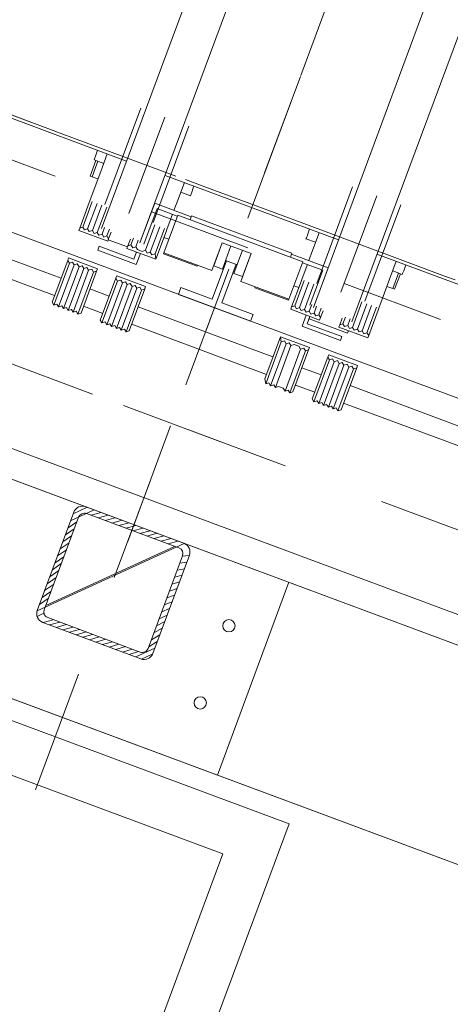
# Model space of a CAD drawing. Extents: x 5470850 to 5471103, y 5921888 to 5922012.
# Tile 28 of 44: x 5470997.236 to 5470997.655, y 5921945.27 to 5921946.227. Entities that reach past the tile are written whole.
import ezdxf

# ---------------------------------------------------------------- set-up
doc = ezdxf.new("R2010")
doc.units = 0
doc.header["$PDSIZE"] = 0.75
for name, pattern in [('ACAD_ISO04W100', [30, 24, -3, 0, -3]), ('AM_ISO02W050', [7.5, 6, -1.5]), ('AM_ISO08W050', [18, 12, -1.5, 3, -1.5])]:
    doc.linetypes.add(name, pattern=pattern)
doc.layers.get('0').update_dxf_attribs({"linetype": 'CONTINUOUS', "lineweight": 13})
doc.layers.get('Defpoints').update_dxf_attribs({"linetype": 'CONTINUOUS'})
for name, color, linetype, lineweight in [('000_wymiarowanie ', 7, 'CONTINUOUS', 0), ('LDCar-AM_0', 7, 'CONTINUOUS', 50), ('LDCar-AM_7', 4, 'AM_ISO08W050', 25), ('LDCarFrame-AM_0', 7, 'CONTINUOUS', 50), ('LDCarFrame-AM_3', 6, 'AM_ISO02W050', 25), ('LDForces-AM_0', 7, 'CONTINUOUS', 50), ('LDGear-AM_0', 7, 'CONTINUOUS', 50), ('LDGear-AM_7', 4, 'AM_ISO08W050', 25), ('LDGuides-AM_0', 7, 'CONTINUOUS', 50), ('LDRailBrackets-AM_0', 7, 'CONTINUOUS', 50), ('LDShaft-AM_0', 7, 'CONTINUOUS', 50), ('LDShaft-AM_7', 4, 'AM_ISO08W050', 25)]:
    doc.layers.add(name, color=color, linetype=linetype, lineweight=lineweight)
doc.styles.add('narrow b. maly', font='ARIALN.TTF', dxfattribs={"width": 0.9})
doc.dimstyles.new('1-5', dxfattribs={"dimscale": 0, "dimtxt": 1.25, "dimasz": 0.5, "dimexe": 0.2, "dimexo": 5, "dimgap": 0.1, "dimtad": 1, "dimzin": 9, "dimdsep": 46, "dimtxsty": 'narrow b. maly', "dimblk": 'OBLIQUE', "dimcen": 0.5, "dimdle": 0.2, "dimadec": 0, "dimazin": 0, "dimtfac": 1, "dimtdec": 1, "dimtix": 1, "dimtmove": 2, "dimatfit": 3, "dimfxl": 0, "dimtolj": 1, "dimtzin": 0, "dimlwd": -1, "dimlwe": -1, "dimarcsym": 0})

# ---------------------------------------------------------------- blocks, each defined once
blk = doc.blocks.new('zw$F2F8')
at = {"lineweight": 0}
h = blk.add_hatch(dxfattribs=at)
h.set_pattern_fill('HYPECUTREGION', color=0, scale=0.4999999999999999, angle=269.9999999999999, style=0, pattern_type=2)
h.set_pattern_definition([(315, (219.8464014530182, -324.0927805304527), (0.3535533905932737, 0.3535533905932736), [])])
h.paths.add_polyline_path([(192.2250211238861, -113.1927803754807), (192.2250211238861, -102.9927803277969, 0.414213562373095), (191.325021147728, -102.0927802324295), (181.1250212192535, -102.0927802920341, 0.414213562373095), (180.2250211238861, -102.9927804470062), (180.2250211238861, -113.1927804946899, 0.414213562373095), (181.1250212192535, -114.0927802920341), (191.3250210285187, -114.0927802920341, 0.414213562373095)], flags=0)
h.paths.add_polyline_path([(191.6250211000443, -103.2927802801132), (191.625020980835, -112.8927804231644, -0.414213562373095), (191.0250210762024, -113.4927804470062), (181.4250210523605, -113.4927804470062, -0.414213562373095), (180.8250210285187, -112.8927803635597), (180.8250210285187, -103.2927803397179, -0.414213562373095), (181.4250211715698, -102.6927803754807), (191.0250210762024, -102.6927804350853, -0.414213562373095)], flags=0)
at = {"color": 0, "linetype": 'Continuous', "lineweight": 0, "ltscale": 0.25}
for p, q in [((191.325021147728, -102.0927802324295), (181.1250212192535, -102.0927802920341)), ((180.2250210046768, -102.9927802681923), (180.2250211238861, -113.192780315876)), ((180.8250210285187, -112.8927803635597), (180.8250210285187, -103.2927803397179)), ((181.4250210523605, -102.692780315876), (191.0250209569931, -102.6927803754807)), ((191.6250212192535, -103.2927802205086), (191.6250211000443, -112.8927804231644)), ((192.2250211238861, -102.9927803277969), (192.2250211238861, -113.1927803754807)), ((191.0250210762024, -113.4927804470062), (181.4250210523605, -113.4927804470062)), ((181.1250212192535, -114.0927802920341), (191.3250210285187, -114.0927802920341)), ((172.2250211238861, -124.0927802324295), (192.2250211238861, -124.0927801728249))]:
    blk.add_line(p, q, dxfattribs=at)
at = {"color": 0, "linetype": 'ACAD_ISO04W100', "lineweight": 0, "ltscale": 0.25}
blk.add_line((180.2250208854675, -114.0927802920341), (180.2250208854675, -114.0927802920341), dxfattribs=at)
at = {"color": 0, "lineweight": 0}
for points in [[(172.2250210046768, 44.50014811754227), (382.2250211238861, 44.50014799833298), (382.2250211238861, -260.4998517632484), (172.2250208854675, -260.4998518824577)], [(192.2250210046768, -240.4998518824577), (362.2250208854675, -240.4998518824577), (362.2250211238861, 24.50014811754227), (192.2250208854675, 24.50014811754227)]]:
    blk.add_lwpolyline(points, close=True, dxfattribs=at)
at = {"color": 0, "lineweight": 0, "ltscale": 10}
blk.add_lwpolyline([(170.2250211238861, -42.2805535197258), (130.2250211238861, -42.28055363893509), (130.2250211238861, -132.2805535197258), (170.2250212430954, -132.2805535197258)], close=True, dxfattribs=at)
blk.add_lwpolyline([(165.2250210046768, -47.28055357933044), (135.2250210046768, -47.2805535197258), (135.2250211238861, -127.2805535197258), (165.2250211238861, -127.2805535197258), (165.2250210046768, -47.28055357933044)], dxfattribs=at)
at = {"color": 0, "lineweight": 0}
for centre in [(178.2250208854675, -120.0927804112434), (186.2250208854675, -120.0927802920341)]:
    blk.add_circle(centre, 0.6, dxfattribs=at)
at = {"color": 0, "linetype": 'Continuous', "lineweight": 0, "ltscale": 0.25}
for centre, start, end in [((181.1250211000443, -102.9927803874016), 90.00000314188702, 180.0000031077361), ((191.325021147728, -102.9927803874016), 3.107736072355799e-06, 90.00000314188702), ((181.1250212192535, -113.1927804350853), 180.0000031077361, 270.000003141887), ((191.3250209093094, -113.1927804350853), 270.000003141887, 3.107736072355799e-06)]:
    blk.add_arc(centre, 0.8999999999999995, start, end, dxfattribs=at)
at = {"color": 0, "linetype": 'Continuous', "lineweight": 0, "ltscale": 0.25, "extrusion": (-1.513604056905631e-13, 6.278750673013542e-14, -1)}
blk.add_arc((-181.4250211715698, -103.2927803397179), 0.6, 359.9999968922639, 89.999996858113, dxfattribs=at)
at = {"color": 0, "linetype": 'Continuous', "lineweight": 0, "ltscale": 0.25, "extrusion": (1.766963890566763e-13, 3.789561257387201e-14, -1)}
blk.add_arc((-191.0250210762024, -103.2927803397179), 0.6, 89.999996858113, 179.9999968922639, dxfattribs=at)
at = {"color": 0, "linetype": 'Continuous', "lineweight": 0, "ltscale": 0.25, "extrusion": (-1.513604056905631e-13, -6.2787506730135e-14, -1)}
blk.add_arc((-181.4250210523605, -112.892780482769), 0.6, 269.999996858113, 359.9999968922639, dxfattribs=at)
at = {"color": 0, "linetype": 'Continuous', "lineweight": 0, "ltscale": 0.25, "extrusion": (6.300955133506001e-14, -1.51582450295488e-13, -1)}
blk.add_arc((-191.0250210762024, -112.8927803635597), 0.6, 179.9999968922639, 269.999996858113, dxfattribs=at)
at = {"layer": 'LDCar-AM_0', "color": 0, "lineweight": 0}
for p, q in [((225.1250208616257, -2.699851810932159), (225.125020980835, -94.99985188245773)), ((225.4250209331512, -86.99985188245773), (225.4250209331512, -2.999851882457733)), ((195.0250209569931, -58.1998518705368), (195.0250210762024, -157.799851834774)), ((210.4250209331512, -92.99985188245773), (210.4250209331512, -58.19985193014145)), ((210.4250209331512, -97.99985188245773), (210.4250209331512, -95.99985182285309)), ((225.125020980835, -98.99985188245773), (225.125020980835, -116.9998518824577)), ((210.4250209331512, -114.9998518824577), (210.4250209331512, -100.9998518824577)), ((210.4250209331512, -119.9998518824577), (210.4250209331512, -117.9998518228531)), ((225.1250208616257, -120.9998518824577), (225.125020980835, -213.299851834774)), ((210.4250210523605, -157.799851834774), (210.4250209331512, -122.9998518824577))]:
    blk.add_line(p, q, dxfattribs=at)
at = {"layer": 'LDCar-AM_7', "color": 0, "lineweight": 0}
blk.add_line((202.7250208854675, -45.79985183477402), (202.7250210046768, -170.1998519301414), dxfattribs=at)
at = {"layer": 'LDCarFrame-AM_0', "color": 0, "lineweight": 0}
for p, q in [((216.0250209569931, -95.39985185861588), (216.0250208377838, -99.39985185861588)), ((216.4250209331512, -95.39985185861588), (216.0250209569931, -95.39985185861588)), ((216.4250210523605, -98.99985188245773), (216.4250209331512, -95.39985185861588)), ((284.625020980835, -94.99985194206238), (218.1193609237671, -94.99985188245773)), ((217.3250210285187, -95.99985182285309), (217.3250210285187, -97.99985188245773)), ((216.0250208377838, -99.39985185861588), (217.1750209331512, -99.39985185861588)), ((217.1750209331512, -98.99985188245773), (216.4250210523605, -98.99985188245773)), ((222.2250210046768, -98.99985176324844), (218.1193609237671, -98.99985188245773)), ((218.1193609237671, -98.99985188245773), (284.625020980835, -98.99985182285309)), ((218.1193609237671, -99.39985185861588), (221.8250210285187, -99.39985179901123)), ((221.8250210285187, -99.39985179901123), (221.8250209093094, -101.4998518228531)), ((222.2250208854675, -102.799851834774), (222.2250210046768, -98.99985176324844)), ((217.9250209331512, -101.4998518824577), (217.9250209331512, -104.9998518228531)), ((218.0250209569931, -101.4998518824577), (217.9250209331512, -101.4998518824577)), ((218.0250209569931, -101.4998518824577), (218.0250209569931, -106.4998518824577)), ((221.9250210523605, -101.4998518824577), (218.0250209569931, -101.4998518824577)), ((219.4250209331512, -100.9998518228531), (219.4250209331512, -101.4998518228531)), ((221.9250209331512, -114.4998518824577), (221.9250210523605, -101.4998518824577)), ((222.3250210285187, -102.799851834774), (221.9250209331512, -102.799851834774)), ((222.3250209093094, -113.1998519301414), (222.3250210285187, -102.799851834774)), ((217.9250209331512, -104.9998518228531), (218.0250209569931, -104.9998518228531)), ((218.0250209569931, -106.4998518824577), (220.9250209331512, -106.4998518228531)), ((220.9250209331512, -106.4998518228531), (218.5250208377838, -106.4998518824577)), ((218.5250208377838, -106.4998518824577), (218.5250209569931, -107.3998518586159)), ((220.9250209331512, -106.4998518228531), (220.9250209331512, -109.4998518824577)), ((218.5250209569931, -107.3998518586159), (220.9250209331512, -107.3998519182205)), ((219.4250209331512, -107.3998518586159), (219.4250210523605, -108.5998519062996)), ((220.9250209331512, -108.5998517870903), (218.5250209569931, -108.5998517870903)), ((218.5250209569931, -108.5998517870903), (218.5250209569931, -109.4998518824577)), ((218.0250210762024, -109.4998517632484), (218.0250209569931, -114.4998518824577)), ((220.9250209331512, -109.4998518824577), (218.0250210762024, -109.4998517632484)), ((218.5250209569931, -109.4998518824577), (220.9250209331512, -109.4998518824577)), ((218.0250208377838, -110.9998518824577), (217.9250209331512, -110.9998518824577)), ((217.9250209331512, -110.9998518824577), (217.9250210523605, -114.4998518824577)), ((221.9250209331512, -113.1998518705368), (222.3250209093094, -113.1998519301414)), ((222.2250210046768, -116.9998518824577), (222.2250210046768, -113.1998519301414)), ((217.9250210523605, -114.4998518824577), (218.0250209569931, -114.4998518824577)), ((218.0250209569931, -114.4998518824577), (221.9250209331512, -114.4998518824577)), ((219.4250209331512, -114.4998518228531), (219.4250209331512, -114.9998518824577)), ((221.8250210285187, -114.4998518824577), (221.8250210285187, -116.5998518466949)), ((216.0250209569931, -116.5998519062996), (216.0250210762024, -120.5998517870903)), ((217.1750209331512, -116.5998519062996), (216.0250209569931, -116.5998519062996)), ((221.8250210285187, -116.5998518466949), (218.1993631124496, -116.5998519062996)), ((216.4250209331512, -116.9998518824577), (217.1750209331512, -116.9998518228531)), ((216.4250210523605, -120.5998519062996), (216.4250209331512, -116.9998518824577)), ((217.1750209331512, -116.9998518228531), (216.9250209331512, -116.9998518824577)), ((216.9250209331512, -116.9998518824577), (216.9250209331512, -120.9998518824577)), ((284.625020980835, -116.9998518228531), (218.1193609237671, -116.9998518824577)), ((218.1193609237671, -116.9998518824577), (222.2250210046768, -116.9998518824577)), ((216.0250210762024, -120.5998517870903), (216.4250210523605, -120.5998519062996)), ((216.9250209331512, -120.9998518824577), (217.1750209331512, -120.9998518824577)), ((218.1193609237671, -120.9998517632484), (284.625020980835, -120.9998518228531))]:
    blk.add_line(p, q, dxfattribs=at)
at = {"layer": 'LDCarFrame-AM_3', "color": 0, "lineweight": 0}
for p, q in [((221.3250210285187, 1.000148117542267), (221.3250209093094, -216.9998518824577)), ((221.3250210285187, 1.000148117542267), (221.3250209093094, -216.9998518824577)), ((221.3250210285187, 1.000148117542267), (221.3250209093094, -216.9998518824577)), ((221.3250210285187, 1.000148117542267), (221.3250209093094, -216.9998518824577)), ((225.4250209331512, -2.999851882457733), (225.4250209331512, -86.99985188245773))]:
    blk.add_line(p, q, dxfattribs=at)
at = {"layer": 'LDForces-AM_0', "color": 0, "lineweight": 0}
for p, q in [((209.7250224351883, -92.99985182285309), (209.5250234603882, -93.24985182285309)), ((209.5250234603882, -93.24985182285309), (213.8750236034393, -93.24985188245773)), ((213.8750236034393, -93.24985188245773), (209.5250234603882, -93.24985182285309)), ((209.5250234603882, -93.24985182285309), (209.7250224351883, -93.49985182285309)), ((209.7250224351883, -93.49985182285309), (209.5250236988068, -93.74985188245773)), ((209.5250236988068, -93.74985188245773), (213.8750236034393, -93.74985188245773)), ((213.8750236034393, -93.74985188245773), (209.5250236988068, -93.74985188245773)), ((209.5250236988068, -93.74985188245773), (209.7250224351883, -93.99985188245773)), ((214.0750224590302, -92.99985176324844), (209.7250224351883, -92.99985182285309)), ((214.0750224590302, -92.99985176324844), (213.8750236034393, -93.24985188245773)), ((213.8750236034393, -93.24985188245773), (214.0750224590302, -92.99985176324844)), ((213.8750236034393, -93.24985188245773), (214.0750224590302, -93.49985188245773)), ((214.0750224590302, -93.49985188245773), (213.8750236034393, -93.24985188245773)), ((214.0750224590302, -93.49985188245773), (213.8750236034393, -93.74985188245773)), ((213.8750236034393, -93.74985188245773), (214.0750224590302, -93.49985188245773)), ((213.8750236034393, -93.74985188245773), (214.0750224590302, -93.99985188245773)), ((214.0750224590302, -93.99985188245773), (213.8750236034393, -93.74985188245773)), ((214.3250209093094, -92.99985188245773), (214.0750224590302, -92.99985176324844)), ((214.3250210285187, -95.99985188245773), (214.3250209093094, -92.99985188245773)), ((217.4250138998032, -92.99985188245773), (217.1750209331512, -92.99985188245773)), ((217.1750209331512, -92.99985188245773), (217.1750209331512, -95.99985188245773)), ((220.0659556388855, -92.99985182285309), (217.4250138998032, -92.99985188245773)), ((217.6250083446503, -93.24985188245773), (217.4250138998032, -92.99985188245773)), ((217.4250138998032, -92.99985188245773), (217.6250083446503, -93.24985188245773)), ((217.4250138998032, -93.49985188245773), (217.6250083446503, -93.24985188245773)), ((217.6250083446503, -93.24985188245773), (217.4250138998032, -93.49985188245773)), ((217.6250083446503, -93.74985182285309), (217.4250138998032, -93.49985188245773)), ((217.4250138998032, -93.49985188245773), (217.6250083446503, -93.74985182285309)), ((217.4250140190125, -93.99985188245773), (217.6250083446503, -93.74985182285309)), ((217.6250083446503, -93.74985182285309), (217.4250140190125, -93.99985188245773)), ((220.258896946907, -93.24985188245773), (217.6250083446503, -93.24985188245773)), ((217.6250083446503, -93.24985188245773), (220.258896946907, -93.24985188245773)), ((220.2588968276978, -93.74985182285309), (217.6250083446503, -93.74985182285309)), ((217.6250083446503, -93.74985182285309), (220.2588968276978, -93.74985182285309)), ((209.7250224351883, -94.49985188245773), (209.5250234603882, -94.74985182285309)), ((209.5250234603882, -94.74985182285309), (213.87502348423, -94.74985182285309)), ((213.87502348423, -94.74985182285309), (209.5250234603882, -94.74985182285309)), ((209.5250234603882, -94.74985182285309), (209.7250224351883, -94.99985188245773)), ((209.7250224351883, -93.99985188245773), (209.5250235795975, -94.24985188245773)), ((209.5250235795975, -94.24985188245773), (213.8750236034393, -94.24985182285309)), ((213.8750236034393, -94.24985182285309), (209.5250235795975, -94.24985188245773)), ((209.5250235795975, -94.24985188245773), (209.7250224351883, -94.49985188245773)), ((214.0750224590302, -94.49985188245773), (213.87502348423, -94.74985182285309)), ((213.87502348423, -94.74985182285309), (214.0750224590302, -94.49985188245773)), ((213.87502348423, -94.74985182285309), (214.0750224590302, -94.99985176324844)), ((214.0750224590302, -94.99985176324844), (213.87502348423, -94.74985182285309)), ((214.0750224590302, -93.99985188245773), (213.8750236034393, -94.24985182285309)), ((213.8750236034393, -94.24985182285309), (214.0750224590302, -93.99985188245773)), ((213.8750236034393, -94.24985182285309), (214.0750224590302, -94.49985188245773)), ((214.0750224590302, -94.49985188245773), (213.8750236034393, -94.24985182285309)), ((217.4250138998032, -94.49985182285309), (217.6250083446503, -94.24985182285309)), ((217.6250083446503, -94.24985182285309), (217.4250138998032, -94.49985182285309)), ((217.6250083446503, -94.74985182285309), (217.4250138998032, -94.49985182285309)), ((217.4250138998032, -94.49985182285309), (217.6250083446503, -94.74985182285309)), ((217.4250138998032, -94.99985176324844), (217.6250083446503, -94.74985182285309)), ((217.6250083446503, -94.74985182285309), (217.4250138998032, -94.99985176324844)), ((217.6250083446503, -94.24985182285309), (217.4250140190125, -93.99985188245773)), ((217.4250140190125, -93.99985188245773), (217.6250083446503, -94.24985182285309)), ((220.2588968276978, -94.24985176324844), (217.6250083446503, -94.24985182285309)), ((217.6250083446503, -94.24985182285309), (220.2588968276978, -94.24985176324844)), ((220.2588968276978, -94.74985188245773), (217.6250083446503, -94.74985182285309)), ((217.6250083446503, -94.74985182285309), (220.2588968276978, -94.74985188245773)), ((209.7250224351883, -94.99985188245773), (209.5250234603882, -95.24985182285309)), ((209.5250234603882, -95.24985182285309), (213.8750236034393, -95.24985188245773)), ((213.8750236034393, -95.24985188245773), (209.5250234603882, -95.24985182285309)), ((209.5250234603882, -95.24985182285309), (209.7250224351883, -95.49985176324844)), ((209.7250224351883, -95.49985176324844), (209.5250236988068, -95.74985188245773)), ((209.5250236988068, -95.74985188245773), (213.8750236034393, -95.74985188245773)), ((213.8750236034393, -95.74985188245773), (209.5250236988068, -95.74985188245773)), ((209.5250236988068, -95.74985188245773), (209.7250224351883, -95.99985176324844)), ((214.0750224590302, -94.99985176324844), (213.8750236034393, -95.24985188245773)), ((213.8750236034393, -95.24985188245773), (214.0750224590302, -94.99985176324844)), ((213.8750236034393, -95.24985188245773), (214.0750224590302, -95.49985188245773)), ((214.0750224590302, -95.49985188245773), (213.8750236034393, -95.24985188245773)), ((214.0750224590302, -95.49985188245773), (213.8750236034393, -95.74985188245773)), ((213.8750236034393, -95.74985188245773), (214.0750224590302, -95.49985188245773)), ((213.8750236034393, -95.74985188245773), (214.0750224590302, -95.99985188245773)), ((214.0750224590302, -95.99985188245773), (213.8750236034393, -95.74985188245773)), ((217.6250083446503, -95.24985188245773), (217.4250138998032, -94.99985176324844)), ((217.4250138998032, -94.99985176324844), (217.6250083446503, -95.24985188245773)), ((217.4250140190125, -95.49985188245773), (217.6250083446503, -95.24985188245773)), ((217.6250083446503, -95.24985188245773), (217.4250140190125, -95.49985188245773)), ((217.6250083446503, -95.74985188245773), (217.4250140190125, -95.49985188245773)), ((217.4250140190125, -95.49985188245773), (217.6250083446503, -95.74985188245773)), ((217.4250140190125, -95.99985188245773), (217.6250083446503, -95.74985188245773)), ((217.6250083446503, -95.74985188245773), (217.4250140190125, -95.99985188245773)), ((218.3193665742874, -95.24985188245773), (217.6250083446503, -95.24985188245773)), ((217.6250083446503, -95.24985188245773), (218.3193665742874, -95.24985188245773)), ((218.3193665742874, -95.74985182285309), (217.6250083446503, -95.74985188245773)), ((217.6250083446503, -95.74985188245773), (218.3193665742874, -95.74985182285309)), ((209.7250224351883, -95.99985176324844), (214.0750224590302, -95.99985188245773)), ((214.0750224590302, -95.99985188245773), (214.3250210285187, -95.99985188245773)), ((217.1750209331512, -95.99985188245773), (217.4250140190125, -95.99985188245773)), ((217.4250140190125, -95.99985188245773), (218.1193609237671, -95.99985182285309)), ((209.7250224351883, -97.99985188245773), (209.5250235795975, -98.24985188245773)), ((209.5250235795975, -98.24985188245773), (213.8750236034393, -98.24985182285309)), ((213.8750236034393, -98.24985182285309), (209.5250235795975, -98.24985188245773)), ((209.5250235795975, -98.24985188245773), (209.7250225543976, -98.49985188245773)), ((209.7250225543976, -98.49985188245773), (209.5250235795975, -98.74985182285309)), ((214.0750224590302, -97.99985188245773), (209.7250224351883, -97.99985188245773)), ((214.0750224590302, -98.49985188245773), (213.87502348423, -98.74985188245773)), ((213.87502348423, -98.74985188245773), (214.0750224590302, -98.49985188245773)), ((214.0750224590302, -97.99985188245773), (213.8750236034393, -98.24985182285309)), ((213.8750236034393, -98.24985182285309), (214.0750224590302, -97.99985188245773)), ((213.8750236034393, -98.24985182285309), (214.0750224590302, -98.49985188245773)), ((214.0750224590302, -98.49985188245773), (213.8750236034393, -98.24985182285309)), ((214.3250210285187, -97.99985188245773), (214.0750224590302, -97.99985188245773)), ((214.3250210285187, -100.9998518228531), (214.3250210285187, -97.99985188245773)), ((217.4250140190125, -97.99985182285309), (217.1750209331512, -97.99985182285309)), ((217.1750209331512, -97.99985182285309), (217.1750209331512, -100.9998518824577)), ((217.6250083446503, -98.24985188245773), (217.4250140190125, -97.99985182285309)), ((218.1193609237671, -97.99985188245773), (217.4250140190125, -97.99985182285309)), ((217.4250140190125, -97.99985182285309), (217.6250083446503, -98.24985188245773)), ((217.4250140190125, -98.49985182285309), (217.6250083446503, -98.24985188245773)), ((217.6250083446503, -98.24985188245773), (217.4250140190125, -98.49985182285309)), ((217.6250083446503, -98.74985188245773), (217.4250140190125, -98.49985182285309)), ((217.4250140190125, -98.49985182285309), (217.6250083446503, -98.74985188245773)), ((218.3193664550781, -98.24985188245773), (217.6250083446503, -98.24985188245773)), ((217.6250083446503, -98.24985188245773), (218.3193664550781, -98.24985188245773)), ((209.5250235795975, -98.74985182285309), (213.87502348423, -98.74985188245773)), ((213.87502348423, -98.74985188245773), (209.5250235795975, -98.74985182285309)), ((209.5250235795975, -98.74985182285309), (209.7250224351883, -98.99985188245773)), ((209.7250224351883, -98.99985188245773), (209.5250235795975, -99.24985188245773)), ((209.5250235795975, -99.24985188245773), (213.8750236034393, -99.24985188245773)), ((213.8750236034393, -99.24985188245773), (209.5250235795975, -99.24985188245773)), ((209.5250235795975, -99.24985188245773), (209.725022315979, -99.49985188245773)), ((209.725022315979, -99.49985188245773), (209.5250235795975, -99.74985188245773)), ((213.87502348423, -98.74985188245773), (214.0750224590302, -98.99985188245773)), ((214.0750224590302, -98.99985188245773), (213.87502348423, -98.74985188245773)), ((214.0750224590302, -98.99985188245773), (213.8750236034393, -99.24985188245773)), ((213.8750236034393, -99.24985188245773), (214.0750224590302, -98.99985188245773)), ((213.8750236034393, -99.24985188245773), (214.0750223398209, -99.49985182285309)), ((214.0750223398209, -99.49985182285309), (213.8750236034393, -99.24985188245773)), ((214.0750223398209, -99.49985182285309), (213.8750236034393, -99.74985188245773)), ((213.8750236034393, -99.74985188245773), (214.0750223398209, -99.49985182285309)), ((217.4250140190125, -98.99985182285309), (217.6250083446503, -98.74985188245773)), ((217.6250083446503, -98.74985188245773), (217.4250140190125, -98.99985182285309)), ((217.4250140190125, -99.49985188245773), (217.4250140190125, -98.99985182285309)), ((217.4250140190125, -98.99985182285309), (217.4250140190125, -99.49985188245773)), ((217.6250083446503, -99.74985188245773), (217.4250140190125, -99.49985188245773)), ((217.4250140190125, -99.49985188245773), (217.6250083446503, -99.74985188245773)), ((218.3193664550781, -98.74985188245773), (217.6250083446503, -98.74985188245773)), ((217.6250083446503, -98.74985188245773), (218.3193664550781, -98.74985188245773)), ((209.5250235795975, -99.74985188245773), (213.8750236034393, -99.74985188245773)), ((213.8750236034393, -99.74985188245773), (209.5250235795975, -99.74985188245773)), ((209.5250235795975, -99.74985188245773), (209.725022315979, -99.99985182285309)), ((209.725022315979, -99.99985182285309), (209.5250235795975, -100.2498518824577)), ((209.5250235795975, -100.2498518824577), (213.8750236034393, -100.2498518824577)), ((213.8750236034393, -100.2498518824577), (209.5250235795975, -100.2498518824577)), ((209.5250235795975, -100.2498518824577), (209.7250224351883, -100.4998518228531)), ((209.7250224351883, -100.4998518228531), (209.5250235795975, -100.7498518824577)), ((213.8750236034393, -99.74985188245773), (214.0750224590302, -99.99985182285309)), ((214.0750224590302, -99.99985182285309), (213.8750236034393, -99.74985188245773)), ((214.0750224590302, -99.99985182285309), (213.8750236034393, -100.2498518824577)), ((213.8750236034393, -100.2498518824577), (214.0750224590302, -99.99985182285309)), ((213.8750236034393, -100.2498518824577), (214.0750224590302, -100.4998518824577)), ((214.0750224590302, -100.4998518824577), (213.8750236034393, -100.2498518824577)), ((214.0750224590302, -100.4998518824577), (213.8750236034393, -100.7498518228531)), ((213.8750236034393, -100.7498518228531), (214.0750224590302, -100.4998518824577)), ((217.4250140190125, -99.99985188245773), (217.6250083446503, -99.74985188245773)), ((217.6250083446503, -99.74985188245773), (217.4250140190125, -99.99985188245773)), ((217.6250083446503, -100.2498518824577), (217.4250140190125, -99.99985188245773)), ((217.4250140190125, -99.99985188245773), (217.6250083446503, -100.2498518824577)), ((217.4250140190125, -100.4998518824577), (217.6250083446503, -100.2498518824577)), ((217.6250083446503, -100.2498518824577), (217.4250140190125, -100.4998518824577)), ((217.6250083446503, -100.7498518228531), (217.4250140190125, -100.4998518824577)), ((217.4250140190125, -100.4998518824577), (217.6250083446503, -100.7498518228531)), ((220.258896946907, -99.74985188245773), (217.6250083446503, -99.74985188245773)), ((217.6250083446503, -99.74985188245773), (220.258896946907, -99.74985188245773)), ((220.2588968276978, -100.2498518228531), (217.6250083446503, -100.2498518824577)), ((217.6250083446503, -100.2498518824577), (220.2588968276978, -100.2498518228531)), ((209.5250235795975, -100.7498518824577), (213.8750236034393, -100.7498518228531)), ((213.8750236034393, -100.7498518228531), (209.5250235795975, -100.7498518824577)), ((209.5250235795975, -100.7498518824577), (209.725022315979, -100.9998518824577)), ((209.725022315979, -100.9998518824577), (214.0750223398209, -100.9998518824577)), ((213.8750236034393, -100.7498518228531), (214.0750223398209, -100.9998518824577)), ((214.0750223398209, -100.9998518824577), (213.8750236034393, -100.7498518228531)), ((214.0750223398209, -100.9998518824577), (214.3250210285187, -100.9998518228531)), ((217.1750209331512, -100.9998518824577), (217.6250083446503, -100.7498518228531)), ((217.6250083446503, -100.7498518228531), (217.1750209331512, -100.9998518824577)), ((217.1750209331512, -100.9998518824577), (219.8250210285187, -100.9998518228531)), ((220.2588968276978, -100.7498518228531), (217.6250083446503, -100.7498518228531)), ((217.6250083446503, -100.7498518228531), (220.2588968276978, -100.7498518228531)), ((209.9750208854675, -114.9998518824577), (209.5250236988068, -115.2498518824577)), ((209.5250236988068, -115.2498518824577), (213.8750236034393, -115.2498518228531)), ((213.8750236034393, -115.2498518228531), (209.5250236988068, -115.2498518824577)), ((209.5250236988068, -115.2498518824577), (209.725022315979, -115.4998518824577)), ((209.725022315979, -115.4998518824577), (209.5250236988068, -115.7498518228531)), ((209.5250236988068, -115.7498518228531), (213.8750236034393, -115.7498518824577)), ((213.8750236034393, -115.7498518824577), (209.5250236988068, -115.7498518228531)), ((209.5250236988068, -115.7498518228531), (209.7250224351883, -115.9998518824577)), ((214.3250209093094, -114.9998518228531), (209.9750208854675, -114.9998518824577)), ((214.3250209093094, -114.9998518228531), (213.8750236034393, -115.2498518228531)), ((213.8750236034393, -115.2498518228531), (214.3250209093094, -114.9998518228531)), ((213.8750236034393, -115.2498518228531), (214.0750224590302, -115.4998518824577)), ((214.0750224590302, -115.4998518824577), (213.8750236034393, -115.2498518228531)), ((214.0750224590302, -115.4998518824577), (213.8750236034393, -115.7498518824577)), ((213.8750236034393, -115.7498518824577), (214.0750224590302, -115.4998518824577)), ((213.8750236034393, -115.7498518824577), (214.0750224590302, -115.9998518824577)), ((214.0750224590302, -115.9998518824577), (213.8750236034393, -115.7498518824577)), ((214.3250210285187, -117.9998518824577), (214.3250209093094, -114.9998518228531)), ((217.4250138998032, -114.9998518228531), (217.1750209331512, -114.9998518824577)), ((217.1750209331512, -114.9998518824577), (217.1750209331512, -117.9998518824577)), ((217.6250083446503, -115.2498517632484), (217.4250138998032, -114.9998518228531)), ((220.0659554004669, -114.9998518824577), (217.4250138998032, -114.9998518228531)), ((217.4250138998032, -114.9998518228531), (217.6250083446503, -115.2498517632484)), ((217.4250138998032, -115.9998518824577), (217.6250083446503, -115.7498518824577)), ((217.6250083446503, -115.7498518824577), (217.4250138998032, -115.9998518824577)), ((217.4250140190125, -115.4998518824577), (217.6250083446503, -115.2498517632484)), ((217.6250083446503, -115.2498517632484), (217.4250140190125, -115.4998518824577)), ((217.6250083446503, -115.7498518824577), (217.4250140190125, -115.4998518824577)), ((217.4250140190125, -115.4998518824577), (217.6250083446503, -115.7498518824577)), ((220.258896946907, -115.2498518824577), (217.6250083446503, -115.2498517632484)), ((217.6250083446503, -115.2498517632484), (220.258896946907, -115.2498518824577)), ((220.2588968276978, -115.7498518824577), (217.6250083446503, -115.7498518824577)), ((217.6250083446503, -115.7498518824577), (220.2588968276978, -115.7498518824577)), ((209.7250224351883, -115.9998518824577), (209.5250235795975, -116.2498518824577)), ((209.5250235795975, -116.2498518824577), (213.8750236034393, -116.2498518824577)), ((213.8750236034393, -116.2498518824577), (209.5250235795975, -116.2498518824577)), ((209.5250235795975, -116.2498518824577), (209.7250224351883, -116.4998518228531)), ((209.7250224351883, -116.4998518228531), (209.7250224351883, -116.9998518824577)), ((214.0750224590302, -115.9998518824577), (213.8750236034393, -116.2498518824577)), ((213.8750236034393, -116.2498518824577), (214.0750224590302, -115.9998518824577)), ((213.8750236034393, -116.2498518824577), (214.0750224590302, -116.4998518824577)), ((214.0750224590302, -116.4998518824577), (213.8750236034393, -116.2498518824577)), ((214.0750224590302, -116.4998518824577), (214.0750224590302, -116.9998518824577)), ((214.0750224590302, -116.9998518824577), (214.0750224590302, -116.4998518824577)), ((217.6250083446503, -116.2498518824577), (217.4250138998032, -115.9998518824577)), ((217.4250138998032, -115.9998518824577), (217.6250083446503, -116.2498518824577)), ((217.4250138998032, -116.4998518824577), (217.6250083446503, -116.2498518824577)), ((217.6250083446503, -116.2498518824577), (217.4250138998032, -116.4998518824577)), ((217.6250083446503, -116.7498518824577), (217.4250138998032, -116.4998518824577)), ((217.4250138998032, -116.4998518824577), (217.6250083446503, -116.7498518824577)), ((217.4250138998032, -116.9998518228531), (217.6250083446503, -116.7498518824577)), ((217.6250083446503, -116.7498518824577), (217.4250138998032, -116.9998518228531)), ((220.2588968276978, -116.2498518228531), (217.6250083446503, -116.2498518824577)), ((217.6250083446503, -116.2498518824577), (220.2588968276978, -116.2498518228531)), ((218.3193665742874, -116.7498518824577), (217.6250083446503, -116.7498518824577)), ((217.6250083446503, -116.7498518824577), (218.3193665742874, -116.7498518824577)), ((209.7250224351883, -116.9998518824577), (209.5250236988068, -117.2498518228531)), ((209.5250236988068, -117.2498518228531), (213.8750236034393, -117.2498518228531)), ((213.8750236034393, -117.2498518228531), (209.5250236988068, -117.2498518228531)), ((209.5250236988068, -117.2498518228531), (209.7250224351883, -117.4998518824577)), ((209.7250224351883, -117.4998518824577), (209.5250236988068, -117.7498518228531)), ((209.5250236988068, -117.7498518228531), (213.8750236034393, -117.7498518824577)), ((213.8750236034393, -117.7498518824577), (209.5250236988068, -117.7498518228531)), ((209.5250236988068, -117.7498518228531), (209.7250224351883, -117.9998518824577)), ((214.0750224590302, -116.9998518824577), (213.8750236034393, -117.2498518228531)), ((213.8750236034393, -117.2498518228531), (214.0750224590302, -116.9998518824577)), ((213.8750236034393, -117.2498518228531), (214.0750224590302, -117.4998517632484)), ((214.0750224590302, -117.4998517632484), (213.8750236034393, -117.2498518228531)), ((214.0750224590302, -117.4998517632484), (213.8750236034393, -117.7498518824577)), ((213.8750236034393, -117.7498518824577), (214.0750224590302, -117.4998517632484)), ((213.8750236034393, -117.7498518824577), (214.0750224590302, -117.9998518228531)), ((214.0750224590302, -117.9998518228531), (213.8750236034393, -117.7498518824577)), ((217.6250083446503, -117.2498518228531), (217.4250138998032, -116.9998518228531)), ((217.4250138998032, -116.9998518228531), (217.6250083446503, -117.2498518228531)), ((217.4250140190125, -117.4998518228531), (217.6250083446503, -117.2498518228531)), ((217.6250083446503, -117.2498518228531), (217.4250140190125, -117.4998518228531)), ((217.6250083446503, -117.7498518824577), (217.4250140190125, -117.4998518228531)), ((217.4250140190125, -117.4998518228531), (217.6250083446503, -117.7498518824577)), ((217.4250140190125, -117.9998518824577), (217.6250083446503, -117.7498518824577)), ((217.6250083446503, -117.7498518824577), (217.4250140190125, -117.9998518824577)), ((218.3193665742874, -117.2498518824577), (217.6250083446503, -117.2498518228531)), ((217.6250083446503, -117.2498518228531), (218.3193665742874, -117.2498518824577)), ((218.3193665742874, -117.7498518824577), (217.6250083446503, -117.7498518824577)), ((217.6250083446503, -117.7498518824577), (218.3193665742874, -117.7498518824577)), ((209.7250224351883, -117.9998518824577), (214.0750224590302, -117.9998518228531)), ((214.0750224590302, -117.9998518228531), (214.3250210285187, -117.9998518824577)), ((217.1750209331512, -117.9998518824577), (217.4250140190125, -117.9998518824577)), ((217.4250140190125, -117.9998518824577), (218.1193609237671, -117.9998518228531)), ((209.7250224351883, -119.9998518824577), (209.5250235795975, -120.2498517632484)), ((209.5250235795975, -120.2498517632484), (213.8750236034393, -120.2498518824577)), ((213.8750236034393, -120.2498518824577), (209.5250235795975, -120.2498517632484)), ((209.5250235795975, -120.2498517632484), (209.725022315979, -120.4998518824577)), ((209.725022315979, -120.4998518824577), (209.5250235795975, -120.7498518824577)), ((214.0750224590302, -119.9998518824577), (209.7250224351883, -119.9998518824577)), ((214.0750224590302, -119.9998518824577), (213.8750236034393, -120.2498518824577)), ((213.8750236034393, -120.2498518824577), (214.0750224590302, -119.9998518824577)), ((213.8750236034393, -120.2498518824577), (214.0750224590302, -120.4998518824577)), ((214.0750224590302, -120.4998518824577), (213.8750236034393, -120.2498518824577)), ((214.0750224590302, -120.4998518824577), (213.8750236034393, -120.7498518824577)), ((213.8750236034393, -120.7498518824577), (214.0750224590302, -120.4998518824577)), ((214.3250210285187, -119.9998517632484), (214.0750224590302, -119.9998518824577)), ((214.3250210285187, -122.9998518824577), (214.3250210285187, -119.9998517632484)), ((217.4250140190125, -119.9998517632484), (217.1750209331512, -119.9998518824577)), ((217.1750209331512, -119.9998518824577), (217.1750209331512, -122.9998518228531)), ((217.6250083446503, -120.2498518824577), (217.4250140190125, -119.9998517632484)), ((218.1193609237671, -119.9998518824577), (217.4250140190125, -119.9998517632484)), ((217.4250140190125, -119.9998517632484), (217.6250083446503, -120.2498518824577)), ((217.4250140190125, -120.4998518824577), (217.6250083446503, -120.2498518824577)), ((217.6250083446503, -120.2498518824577), (217.4250140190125, -120.4998518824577)), ((217.6250083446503, -120.7498518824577), (217.4250140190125, -120.4998518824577)), ((217.4250140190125, -120.4998518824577), (217.6250083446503, -120.7498518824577)), ((218.3193664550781, -120.2498518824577), (217.6250083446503, -120.2498518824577)), ((217.6250083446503, -120.2498518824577), (218.3193664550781, -120.2498518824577)), ((209.5250235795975, -120.7498518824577), (213.8750236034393, -120.7498518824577)), ((213.8750236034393, -120.7498518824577), (209.5250235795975, -120.7498518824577)), ((209.5250235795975, -120.7498518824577), (209.725022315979, -120.9998518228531)), ((209.725022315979, -120.9998518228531), (209.5250235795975, -121.2498518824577)), ((209.5250235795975, -121.2498518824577), (213.8750236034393, -121.2498518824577)), ((213.8750236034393, -121.2498518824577), (209.5250235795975, -121.2498518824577)), ((209.5250235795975, -121.2498518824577), (209.7250224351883, -121.4998518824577)), ((209.7250224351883, -121.4998518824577), (209.5250235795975, -121.7498518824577)), ((213.8750236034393, -120.7498518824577), (214.0750224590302, -120.9998518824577)), ((214.0750224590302, -120.9998518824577), (213.8750236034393, -120.7498518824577)), ((214.0750224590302, -120.9998518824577), (213.8750236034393, -121.2498518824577)), ((213.8750236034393, -121.2498518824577), (214.0750224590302, -120.9998518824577)), ((213.8750236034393, -121.2498518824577), (214.0750223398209, -121.4998518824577)), ((214.0750223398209, -121.4998518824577), (213.8750236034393, -121.2498518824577)), ((214.0750223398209, -121.4998518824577), (213.8750236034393, -121.7498518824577)), ((213.8750236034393, -121.7498518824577), (214.0750223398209, -121.4998518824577)), ((217.4250140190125, -120.9998518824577), (217.6250083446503, -120.7498518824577)), ((217.6250083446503, -120.7498518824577), (217.4250140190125, -120.9998518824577)), ((217.6250083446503, -121.2498518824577), (217.4250140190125, -120.9998518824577)), ((217.4250140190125, -120.9998518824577), (217.6250083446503, -121.2498518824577)), ((217.4250140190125, -121.4998518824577), (217.6250083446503, -121.2498518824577)), ((217.6250083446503, -121.2498518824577), (217.4250140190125, -121.4998518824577)), ((217.625008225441, -121.7498518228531), (217.4250140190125, -121.4998518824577)), ((217.4250140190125, -121.4998518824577), (217.625008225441, -121.7498518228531)), ((218.3193666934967, -120.7498517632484), (217.6250083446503, -120.7498518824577)), ((217.6250083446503, -120.7498518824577), (218.3193666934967, -120.7498517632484)), ((220.258896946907, -121.2498518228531), (217.6250083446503, -121.2498518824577)), ((217.6250083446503, -121.2498518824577), (220.258896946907, -121.2498518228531)), ((209.5250235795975, -121.7498518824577), (213.8750236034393, -121.7498518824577)), ((213.8750236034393, -121.7498518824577), (209.5250235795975, -121.7498518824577)), ((209.5250235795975, -121.7498518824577), (209.7250225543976, -121.9998518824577)), ((209.7250225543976, -121.9998518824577), (209.5250235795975, -122.2498518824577)), ((209.5250235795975, -122.2498518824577), (213.8750236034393, -122.2498518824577)), ((213.8750236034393, -122.2498518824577), (209.5250235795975, -122.2498518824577)), ((209.5250235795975, -122.2498518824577), (209.7250225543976, -122.4998518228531)), ((209.7250225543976, -122.4998518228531), (209.5250235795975, -122.7498517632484)), ((213.8750236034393, -121.7498518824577), (214.0750224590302, -121.9998518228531)), ((214.0750224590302, -121.9998518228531), (213.8750236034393, -121.7498518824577)), ((214.0750224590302, -121.9998518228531), (213.8750236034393, -122.2498518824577)), ((213.8750236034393, -122.2498518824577), (214.0750224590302, -121.9998518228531)), ((213.8750236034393, -122.2498518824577), (214.0750224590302, -122.4998518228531)), ((214.0750224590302, -122.4998518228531), (213.8750236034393, -122.2498518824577)), ((214.0750224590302, -122.4998518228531), (213.8750236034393, -122.7498518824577)), ((213.8750236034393, -122.7498518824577), (214.0750224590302, -122.4998518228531)), ((217.4250140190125, -121.9998518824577), (217.625008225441, -121.7498518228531)), ((217.625008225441, -121.7498518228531), (217.4250140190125, -121.9998518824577)), ((217.6250083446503, -122.2498518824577), (217.4250140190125, -121.9998518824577)), ((217.4250140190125, -121.9998518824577), (217.6250083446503, -122.2498518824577)), ((217.4250140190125, -122.4998518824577), (217.6250083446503, -122.2498518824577)), ((217.6250083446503, -122.2498518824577), (217.4250140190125, -122.4998518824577)), ((217.6250083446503, -122.7498518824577), (217.4250140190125, -122.4998518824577)), ((217.4250140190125, -122.4998518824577), (217.6250083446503, -122.7498518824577)), ((220.2588968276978, -121.7498518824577), (217.625008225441, -121.7498518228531)), ((217.625008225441, -121.7498518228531), (220.2588968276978, -121.7498518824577)), ((220.2588968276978, -122.2498518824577), (217.6250083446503, -122.2498518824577)), ((217.6250083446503, -122.2498518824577), (220.2588968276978, -122.2498518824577)), ((209.5250235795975, -122.7498517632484), (213.8750236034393, -122.7498518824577)), ((213.8750236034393, -122.7498518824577), (209.5250235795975, -122.7498517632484)), ((209.5250235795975, -122.7498517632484), (209.725022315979, -122.9998518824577)), ((209.725022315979, -122.9998518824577), (214.0750223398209, -122.9998518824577)), ((213.8750236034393, -122.7498518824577), (214.0750223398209, -122.9998518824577)), ((214.0750223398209, -122.9998518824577), (213.8750236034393, -122.7498518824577)), ((214.0750223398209, -122.9998518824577), (214.3250210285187, -122.9998518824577)), ((217.1750209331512, -122.9998518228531), (217.4250140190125, -122.9998518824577)), ((217.4250140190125, -122.9998518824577), (217.6250083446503, -122.7498518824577)), ((217.6250083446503, -122.7498518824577), (217.4250140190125, -122.9998518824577)), ((217.4250140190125, -122.9998518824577), (220.0659554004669, -122.9998517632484)), ((220.2588968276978, -122.7498518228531), (217.6250083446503, -122.7498518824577)), ((217.6250083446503, -122.7498518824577), (220.2588968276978, -122.7498518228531))]:
    blk.add_line(p, q, dxfattribs=at)
at = {"layer": 'LDGear-AM_0', "color": 0, "lineweight": 0}
for p, q in [((222.5250210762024, -92.39985185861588), (222.5250209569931, -92.99985188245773)), ((224.125020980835, -92.19985181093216), (222.5250210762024, -92.19985193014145)), ((222.5250210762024, -92.19985193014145), (222.5250210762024, -92.39985185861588)), ((222.5250210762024, -92.39985185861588), (224.125020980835, -92.39985179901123)), ((224.125020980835, -92.39985179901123), (222.5250210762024, -92.39985185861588)), ((224.2239775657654, -91.99985188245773), (224.125020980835, -91.99985182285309)), ((224.125020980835, -91.99985182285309), (224.125020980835, -92.99985188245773)), ((224.5057821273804, -91.99985182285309), (224.2239775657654, -91.99985188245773)), ((224.9275324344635, -91.99985188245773), (224.5057821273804, -91.99985182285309)), ((225.125020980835, -91.99985188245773), (224.9275324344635, -91.99985188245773)), ((220.2512955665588, -92.99985182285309), (220.0659556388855, -92.99985182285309)), ((221.4652230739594, -92.99985188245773), (220.2512955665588, -92.99985182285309)), ((223.2819938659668, -92.99985188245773), (221.4652230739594, -92.99985188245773)), ((225.125020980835, -92.99985188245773), (223.2819938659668, -92.99985188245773)), ((219.8250210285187, -100.9998518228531), (220.2512955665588, -100.9998518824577)), ((220.2512955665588, -100.9998518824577), (221.4652228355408, -100.9998518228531)), ((221.4652228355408, -100.9998518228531), (221.8250210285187, -100.9998518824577)), ((222.2250208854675, -100.9998518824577), (223.2819938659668, -100.9998518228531)), ((223.2819938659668, -100.9998518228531), (225.125020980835, -100.9998518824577)), ((224.1250208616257, -100.9998518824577), (224.125020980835, -101.9998518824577)), ((224.125020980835, -101.9998518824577), (224.2239776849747, -101.9998518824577)), ((224.2239776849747, -101.9998518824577), (224.5057821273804, -101.9998518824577)), ((224.5057821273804, -101.9998518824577), (224.9275325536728, -101.9998517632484)), ((224.9275325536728, -101.9998517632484), (225.125020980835, -101.9998518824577)), ((224.2239775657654, -113.9998518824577), (224.125020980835, -113.9998518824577)), ((224.125020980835, -113.9998518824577), (224.125020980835, -114.9998518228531)), ((224.5057821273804, -113.9998518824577), (224.2239775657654, -113.9998518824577)), ((224.9275325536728, -113.9998518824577), (224.5057821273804, -113.9998518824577)), ((225.125020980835, -113.9998518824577), (224.9275325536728, -113.9998518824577)), ((220.2512955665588, -114.9998518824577), (220.0659554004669, -114.9998518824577)), ((220.2512955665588, -114.9998518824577), (220.0659554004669, -114.9998518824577)), ((221.4652230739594, -114.9998518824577), (220.2512955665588, -114.9998518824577)), ((221.4652230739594, -114.9998518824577), (220.2512955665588, -114.9998518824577)), ((221.8250209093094, -114.9998518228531), (221.4652230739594, -114.9998518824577)), ((221.8250209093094, -114.9998518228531), (221.4652230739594, -114.9998518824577)), ((223.2819938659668, -114.9998518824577), (222.2250211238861, -114.9998518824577)), ((223.2819938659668, -114.9998518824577), (222.2250211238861, -114.9998518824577)), ((225.125020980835, -114.9998518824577), (223.2819938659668, -114.9998518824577)), ((225.125020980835, -114.9998518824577), (223.2819938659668, -114.9998518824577)), ((220.0659554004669, -122.9998517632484), (220.2512955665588, -122.9998518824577)), ((220.2512955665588, -122.9998518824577), (221.4652228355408, -122.9998518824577)), ((221.4652228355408, -122.9998518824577), (223.2819936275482, -122.9998518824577)), ((222.5250208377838, -122.9998518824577), (222.5250209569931, -123.5998517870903)), ((223.2819936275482, -122.9998518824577), (225.125020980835, -122.9998518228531)), ((224.125020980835, -122.9998518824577), (224.125020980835, -123.9998517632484)), ((222.5250209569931, -123.5998517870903), (224.125020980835, -123.5998517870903)), ((224.125020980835, -123.5998517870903), (222.5250209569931, -123.5998517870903)), ((222.5250209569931, -123.5998517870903), (222.5250210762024, -123.7998519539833)), ((222.5250210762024, -123.7998519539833), (224.125020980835, -123.799851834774)), ((224.125020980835, -123.9998517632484), (224.2239775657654, -123.9998517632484)), ((224.2239775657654, -123.9998517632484), (224.5057821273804, -123.9998518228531)), ((224.5057821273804, -123.9998518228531), (224.9275325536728, -123.9998518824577)), ((224.9275325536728, -123.9998518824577), (225.125020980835, -123.9998518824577))]:
    blk.add_line(p, q, dxfattribs=at)
at = {"layer": 'LDGear-AM_7', "color": 0, "lineweight": 0}
for p, q in [((225.4250209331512, -86.99985188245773), (225.4250209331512, -87.99985188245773)), ((225.4250209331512, -87.99985188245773), (225.4250209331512, -100.9998518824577)), ((220.4250209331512, -94.49985188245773), (230.4250209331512, -94.49985188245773)), ((220.4250209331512, -96.99985188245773), (230.4250209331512, -96.99985182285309)), ((220.4250209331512, -99.49985188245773), (230.4250210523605, -99.49985182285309)), ((225.4250209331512, -100.9998518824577), (225.4250209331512, -102.9998518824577)), ((202.7250211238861, -112.9998518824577), (202.7250210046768, -102.9998518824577)), ((225.4250209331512, -102.9998518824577), (225.4250209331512, -112.9998518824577)), ((190.4750210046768, -107.9998518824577), (214.8250209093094, -107.9998518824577)), ((236.0250210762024, -107.9998518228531), (214.8250209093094, -107.9998518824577)), ((334.8250210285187, -107.9998518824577), (236.0250210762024, -107.9998518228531)), ((225.4250209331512, -112.9998518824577), (225.4250209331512, -122.9998518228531)), ((220.4250209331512, -116.4998518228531), (230.4250209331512, -116.4998518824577)), ((220.4250209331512, -118.9998518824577), (230.4250210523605, -118.9998518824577)), ((220.4250209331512, -121.4998518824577), (230.4250209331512, -121.4998518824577)), ((225.4250209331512, -122.9998518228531), (225.4250210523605, -127.9998518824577)), ((225.4250210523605, -127.9998518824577), (225.4250209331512, -128.9998518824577))]:
    blk.add_line(p, q, dxfattribs=at)
at = {"layer": 'LDGuides-AM_0', "color": 0, "lineweight": 0}
for p, q in [((215.4250209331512, -104.2498518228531), (214.7250208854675, -104.2498518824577)), ((214.7250208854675, -104.2498518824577), (214.7250210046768, -111.7498518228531)), ((215.4250209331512, -107.4998518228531), (215.4250209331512, -104.2498518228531)), ((219.4250209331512, -107.4998518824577), (215.4250209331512, -107.4998518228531)), ((215.4250209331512, -108.4998518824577), (219.4250210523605, -108.4998518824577)), ((215.4250209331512, -111.7498518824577), (215.4250209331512, -108.4998518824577)), ((214.7250210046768, -111.7498518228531), (215.4250209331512, -111.7498518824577))]:
    blk.add_line(p, q, dxfattribs=at)
at = {"layer": 'LDRailBrackets-AM_0', "color": 0, "lineweight": 0}
for p, q in [((212.2250208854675, -44.99985188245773), (212.2250208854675, -92.99985188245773)), ((214.7250208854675, -170.9998518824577), (214.7250210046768, -44.99985188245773)), ((212.2250210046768, -95.99985182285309), (212.2250208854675, -97.99985188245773)), ((212.2250208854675, -100.9998518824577), (212.2250210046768, -114.9998518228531)), ((212.2250210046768, -117.9998518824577), (212.2250210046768, -119.9998518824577)), ((212.2250210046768, -122.9998518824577), (212.2250210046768, -170.9998518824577))]:
    blk.add_line(p, q, dxfattribs=at)
at = {"layer": 'LDShaft-AM_0', "color": 0, "lineweight": 0}
for p, q in [((172.2250210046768, 44.50014811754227), (172.2250208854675, -260.4998518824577)), ((192.2250208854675, -240.4998518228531), (192.2250208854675, 24.50014811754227)), ((192.2250210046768, -49.19985181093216), (192.2250208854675, -166.799851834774))]:
    blk.add_line(p, q, dxfattribs=at)
at = {"layer": 'LDShaft-AM_7', "color": 0, "lineweight": 0}
blk.add_line((164.7250208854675, -107.9998518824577), (389.7250208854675, -107.9998518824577), dxfattribs=at)
blk = doc.blocks.new('_Oblique')
at = {"color": 0, "linetype": 'ByBlock', "lineweight": -2}
blk.add_line((-0.5, -0.5), (0.5, 0.5), dxfattribs=at)
blk = doc.blocks.new('*D26')
at = {"layer": '000_wymiarowanie ', "color": 0}
for p, q in [((5470994.880347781, 5921944.130248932), (5470998.326077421, 5921942.854443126)), ((5470995.067904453, 5921944.060804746), (5470994.998460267, 5921943.873248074)), ((5470998.138520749, 5921942.923887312), (5470998.069076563, 5921942.736330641))]:
    blk.add_line(p, q, dxfattribs=at)
at = {"layer": 'Defpoints', "color": 0}
for p in [(5470995.739018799, 5921945.873367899), (5470998.809635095, 5921944.736450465), (5470998.138520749, 5921942.923887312)]:
    blk.add_point(p, dxfattribs=at)
at = {"layer": '000_wymiarowanie ', "color": 0, "xscale": 0.5, "yscale": 0.5, "zscale": 0.5}
for p, rotation in [((5470995.067904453, 5921944.060804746), 159.6825712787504), ((5470998.138520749, 5921942.923887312), 339.6825712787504)]:
    blk.add_blockref('_Oblique', p, dxfattribs=dict(at, rotation=rotation))
at = {"layer": '000_wymiarowanie ', "color": 0, "insert": (5471000.76222735, 5921942.641489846), "char_height": 1.25, "attachment_point": 5, "rotation": 339.6825712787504, "style": 'narrow b. maly'}
blk.add_mtext('\\A1;{3.27}', dxfattribs=at)

msp = doc.modelspace()

# ---------------------------------------------------------------- block references
at = {"xscale": 0.01, "yscale": 0.01, "zscale": 0.01, "rotation": 69.60599730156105}
msp.add_blockref('zw$F2F8', (5470995.664666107, 5921944.310808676), dxfattribs=at)

# ---------------------------------------------------------------- dimensions: what is measured, and where the dimension line sits
at = {"layer": '000_wymiarowanie ', "color": 5}
dim = msp.add_linear_dim(base=(5470998.138520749, 5921942.923887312), p1=(5470995.739018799, 5921945.873367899, 10.18), p2=(5470998.809635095, 5921944.736450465), angle=339.6825712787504, text='{<>}', dimstyle='1-5', override={"dimscale": 1, "dimtxsty": 'narrow b. maly', "dimblk": 'Oblique'}, dxfattribs=at)
dim.commit()
dim.dimension.update_dxf_attribs({"geometry": '*D26', "text_midpoint": (5471000.76222735, 5921942.641489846), "dimtype": 161})

doc.saveas('drawing.dxf')
